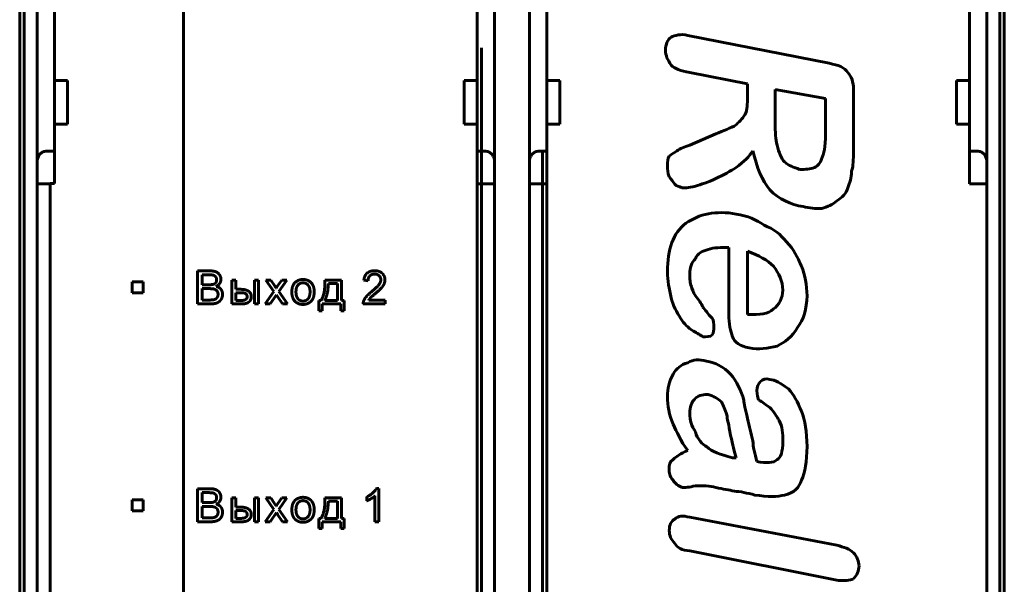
# Model space of a CAD drawing. Header units: millimetres. Extents: x -23 to 22, y -58 to 50.
# Tile 3 of 4: x -23 to 22, y -13 to 13. Entities that reach past the tile are written whole.
import ezdxf

# ---------------------------------------------------------------- set-up
doc = ezdxf.new("R2010")
doc.units = ezdxf.units.MM
doc.linetypes.add('K5LT_BASIC', pattern=[0])

msp = doc.modelspace()

# ---------------------------------------------------------------- linework, layer by layer
at = {"color": 150, "linetype": 'K5LT_BASIC', "lineweight": 60, "true_color": 0x0080ff}
for p, q in [((-22.853, 29.534), (-22.853, -37.472)), ((22.347, -37.472), (22.347, 29.534)), ((-21.253, 29.145), (-21.253, 10.531)), ((-1.853, 29.145), (-1.853, 10.531)), ((1.347, 29.145), (1.347, 10.531)), ((20.747, 10.531), (20.747, 29.145)), ((-22.053, 6.781), (-22.053, 28.615)), ((-1.053, 6.781), (-1.053, 28.615)), ((0.547, 28.615), (0.547, 6.781)), ((21.547, 28.615), (21.547, 6.781)), ((-15.339, -30.297), (-15.339, 26.468)), ((-22.653, -30.703), (-22.653, 22.766)), ((22.147, 22.766), (22.147, -30.703)), ((14.314, 11.318), (7.822, 12.599)), ((-1.653, 12.031), (-1.653, -21.969)), ((7.909, 10.892), (10.553, 10.38)), ((-21.253, 8.531), (-21.253, 10.531)), ((-21.253, 10.531), (-20.653, 10.531)), ((-20.653, 8.531), (-20.653, 10.531)), ((-2.453, 10.531), (-1.853, 10.531)), ((-2.453, 8.531), (-2.453, 10.531)), ((-1.853, 8.531), (-1.853, 10.531)), ((1.347, 8.531), (1.347, 10.531)), ((1.347, 10.531), (1.947, 10.531)), ((1.947, 8.531), (1.947, 10.531)), ((20.147, 8.531), (20.147, 10.531)), ((20.147, 10.531), (20.747, 10.531)), ((20.747, 8.531), (20.747, 10.531)), ((10.553, 10.38), (10.553, 9.781)), ((14.14, 9.699), (11.834, 10.124)), ((11.834, 10.124), (11.834, 8.586)), ((15.421, 7.305), (15.421, 10.124)), ((14.14, 8.074), (14.14, 9.699)), ((-21.253, 8.531), (-20.653, 8.531)), ((-21.253, 7.281), (-21.253, 8.531)), ((-2.453, 8.531), (-1.853, 8.531)), ((-1.853, 7.281), (-1.853, 8.531)), ((1.347, 8.531), (1.947, 8.531)), ((1.347, 7.281), (1.347, 8.531)), ((20.147, 8.531), (20.747, 8.531)), ((20.747, 7.281), (20.747, 8.531)), ((9.103, 8.074), (7.909, 7.562)), ((-21.653, 7.281), (-21.253, 7.281)), ((-21.253, 5.794), (-21.253, 7.281)), ((-1.853, 7.281), (-1.453, 7.281)), ((-1.853, 5.781), (-1.853, 7.281)), ((0.947, 7.281), (1.347, 7.281)), ((1.347, 5.781), (1.347, 7.281)), ((21.147, 7.281), (20.747, 7.281)), ((20.747, 5.781), (20.747, 7.281)), ((-22.053, 5.781), (-22.053, 6.781)), ((-1.053, 5.781), (-1.053, 6.781)), ((0.547, 5.781), (0.547, 6.781)), ((1.147, -15.669), (1.147, 7.231)), ((21.547, 5.781), (21.547, 6.781)), ((-22.053, -13.719), (-22.053, 5.781)), ((-22.053, 5.781), (-21.453, 5.781)), ((-21.453, 5.794), (-21.253, 5.794)), ((-21.453, 5.794), (-21.453, -13.731)), ((-1.853, -13.719), (-1.853, 5.781)), ((-1.853, 5.781), (-1.053, 5.781)), ((-1.053, -13.719), (-1.053, 5.781)), ((0.547, -13.719), (0.547, 5.781)), ((0.547, 5.781), (1.347, 5.781)), ((1.347, -13.719), (1.347, 5.781)), ((21.547, 5.781), (20.747, 5.781)), ((21.547, -13.719), (21.547, 5.781)), ((9.702, 2.862), (9.702, -0.212)), ((10.553, 2.693), (10.553, -0.212)), ((-14.683, 1.789), (-14.683, 0.273)), ((-14.115, 1.789), (-14.683, 1.789)), ((-14.18, 1.609), (-14.482, 1.609)), ((-14.482, 1.609), (-14.482, 1.154)), ((-13.119, 1.371), (-13.119, 0.273)), ((-12.934, 1.371), (-13.119, 1.371)), ((-12.934, 0.943), (-12.934, 1.371)), ((-11.894, 1.371), (-12.079, 1.371)), ((-12.079, 1.371), (-12.079, 0.273)), ((-11.894, 0.273), (-11.894, 1.371)), ((-11.33, 1.371), (-11.558, 1.371)), ((-11.558, 1.371), (-11.185, 0.842)), ((-11.155, 1.113), (-11.33, 1.371)), ((-10.812, 1.371), (-10.995, 1.112)), ((-10.959, 0.842), (-10.586, 1.371)), ((-10.586, 1.371), (-10.812, 1.371)), ((-8.076, 1.371), (-8.838, 1.371)), ((-8.076, 0.427), (-8.076, 1.371)), ((-7.052, 1.358), (-6.862, 1.339)), ((-17.183, 1.281), (-17.683, 1.281)), ((-17.683, 1.281), (-17.683, 0.781)), ((-17.183, 0.781), (-17.183, 1.281)), ((-14.482, 1.154), (-14.156, 1.154)), ((-14.133, 0.974), (-14.482, 0.974)), ((-14.482, 0.974), (-14.482, 0.453)), ((-12.698, 0.943), (-12.934, 0.943)), ((-10.995, 1.112), (-11.08, 0.992)), ((-8.261, 1.218), (-8.682, 1.218)), ((-8.261, 0.427), (-8.261, 1.218)), ((-17.683, 0.781), (-17.183, 0.781)), ((-14.482, 0.453), (-14.104, 0.453)), ((-12.934, 0.789), (-12.934, 0.427)), ((-12.713, 0.789), (-12.934, 0.789)), ((-11.185, 0.842), (-11.587, 0.273)), ((-11.361, 0.273), (-11.066, 0.695)), ((-11.066, 0.695), (-11.014, 0.612)), ((-11.014, 0.612), (-10.785, 0.273)), ((-10.56, 0.273), (-10.959, 0.842)), ((-6.081, 0.453), (-6.829, 0.453)), ((-6.081, 0.273), (-6.081, 0.453)), ((-14.683, 0.273), (-14.105, 0.273)), ((-13.119, 0.273), (-12.655, 0.273)), ((-12.934, 0.427), (-12.738, 0.427)), ((-12.079, 0.273), (-11.894, 0.273)), ((-11.587, 0.273), (-11.361, 0.273)), ((-10.785, 0.273), (-10.56, 0.273)), ((-9.028, 0.427), (-9.126, 0.427)), ((-9.126, 0.427), (-9.126, -0.039)), ((-8.973, 0.273), (-8.11, 0.273)), ((-8.973, -0.039), (-8.973, 0.273)), ((-8.851, 0.427), (-8.261, 0.427)), ((-8.11, 0.273), (-8.11, -0.039)), ((-7.957, 0.427), (-8.076, 0.427)), ((-7.957, -0.039), (-7.957, 0.427)), ((-7.086, 0.273), (-6.081, 0.273)), ((-9.126, -0.039), (-8.973, -0.039)), ((-8.11, -0.039), (-7.957, -0.039)), ((9.872, -6.787), (10.041, -6.787)), ((-14.115, -8.211), (-14.683, -8.211)), ((-14.683, -8.211), (-14.683, -9.727)), ((-14.482, -8.391), (-14.482, -8.846)), ((-14.18, -8.391), (-14.482, -8.391)), ((-6.917, -8.584), (-6.917, -8.764)), ((-6.544, -8.539), (-6.544, -9.727)), ((-6.359, -8.203), (-6.478, -8.203)), ((-6.359, -9.727), (-6.359, -8.203)), ((-17.683, -8.719), (-17.683, -9.219)), ((-17.183, -8.719), (-17.683, -8.719)), ((-17.183, -9.219), (-17.183, -8.719)), ((-14.482, -8.846), (-14.156, -8.846)), ((-14.482, -9.026), (-14.482, -9.547)), ((-14.133, -9.026), (-14.482, -9.026)), ((-12.934, -8.629), (-13.119, -8.629)), ((-13.119, -8.629), (-13.119, -9.727)), ((-12.934, -9.057), (-12.934, -8.629)), ((-12.079, -8.629), (-12.079, -9.727)), ((-11.894, -8.629), (-12.079, -8.629)), ((-11.894, -9.727), (-11.894, -8.629)), ((-11.558, -8.629), (-11.185, -9.158)), ((-11.33, -8.629), (-11.558, -8.629)), ((-11.155, -8.887), (-11.33, -8.629)), ((-10.995, -8.888), (-11.08, -9.008)), ((-10.812, -8.629), (-10.995, -8.888)), ((-10.959, -9.158), (-10.586, -8.629)), ((-10.586, -8.629), (-10.812, -8.629)), ((-8.076, -8.629), (-8.838, -8.629)), ((-8.261, -8.782), (-8.682, -8.782)), ((-8.261, -9.573), (-8.261, -8.782)), ((-8.076, -9.573), (-8.076, -8.629)), ((-17.683, -9.219), (-17.183, -9.219)), ((-12.698, -9.057), (-12.934, -9.057)), ((-12.934, -9.211), (-12.934, -9.573)), ((-12.713, -9.211), (-12.934, -9.211)), ((-11.185, -9.158), (-11.587, -9.727)), ((-11.361, -9.727), (-11.066, -9.305)), ((-11.066, -9.305), (-11.014, -9.388)), ((-11.014, -9.388), (-10.785, -9.727)), ((-10.56, -9.727), (-10.959, -9.158)), ((-14.683, -9.727), (-14.105, -9.727)), ((-14.482, -9.547), (-14.104, -9.547)), ((-13.119, -9.727), (-12.655, -9.727)), ((-12.934, -9.573), (-12.738, -9.573)), ((-12.079, -9.727), (-11.894, -9.727)), ((-11.587, -9.727), (-11.361, -9.727)), ((-10.785, -9.727), (-10.56, -9.727)), ((-9.126, -9.573), (-9.126, -10.039)), ((-9.028, -9.573), (-9.126, -9.573)), ((-8.973, -9.727), (-8.11, -9.727)), ((-8.973, -10.039), (-8.973, -9.727)), ((-8.851, -9.573), (-8.261, -9.573)), ((-8.11, -9.727), (-8.11, -10.039)), ((-7.957, -9.573), (-8.076, -9.573)), ((-7.957, -10.039), (-7.957, -9.573)), ((-6.544, -9.727), (-6.359, -9.727)), ((14.653, -10.805), (7.909, -9.523)), ((-9.126, -10.039), (-8.973, -10.039)), ((-8.11, -10.039), (-7.957, -10.039)), ((7.909, -11.061), (14.74, -12.429))]:
    msp.add_line(p, q, dxfattribs=at)
for points, degree in [([(7.822, 12.599), (7.478, 12.686), (7.222, 12.599), (7.053, 12.517)], 3), ([(15.165, 10.892), (14.996, 11.149), (14.74, 11.236), (14.314, 11.318)], 3), ([(7.053, 11.236), (7.222, 11.062), (7.478, 10.98), (7.909, 10.892)], 3), ([(15.421, 10.124), (15.421, 10.467), (15.339, 10.723), (15.165, 10.892)], 3), ([(10.553, 9.781), (10.553, 9.443), (10.553, 9.186), (10.471, 9.012)], 3), ([(10.471, 9.012), (10.384, 8.843), (10.215, 8.674), (10.041, 8.5)], 3), ([(10.041, 8.5), (9.784, 8.331), (9.446, 8.243), (9.103, 8.074)], 3), ([(11.834, 8.586), (11.834, 8.161), (11.834, 7.818), (11.921, 7.562)], 3), ([(13.971, 6.962), (14.058, 7.136), (14.14, 7.474), (14.14, 8.074)], 3), ([(7.309, 7.305), (7.222, 7.218), (7.053, 7.136), (6.966, 7.049)], 3), ([(7.909, 7.562), (7.652, 7.474), (7.478, 7.393), (7.309, 7.305)], 3), ([(10.041, 6.537), (10.384, 6.793), (10.64, 7.049), (10.809, 7.305)], 3), ([(10.809, 7.305), (10.983, 6.537), (11.24, 5.937), (11.578, 5.512)], 3), ([(11.921, 7.562), (12.008, 7.218), (12.09, 6.962), (12.264, 6.793)], 3), ([(15.339, 6.368), (15.421, 6.624), (15.421, 6.88), (15.421, 7.305)], 3), ([(6.966, 7.049), (6.884, 6.962), (6.884, 6.793), (6.884, 6.624)], 3), ([(12.264, 6.793), (12.433, 6.624), (12.69, 6.537), (12.946, 6.45)], 3), ([(13.628, 6.537), (13.802, 6.624), (13.884, 6.706), (13.971, 6.962)], 3), ([(6.884, 6.624), (6.884, 6.45), (6.884, 6.28), (6.966, 6.111)], 3), ([(9.103, 6.024), (9.446, 6.193), (9.784, 6.368), (10.041, 6.537)], 3), ([(12.946, 6.45), (13.202, 6.45), (13.459, 6.45), (13.628, 6.537)], 3), ([(15.165, 5.599), (15.252, 5.855), (15.339, 6.024), (15.339, 6.368)], 3), ([(6.966, 6.111), (7.053, 6.024), (7.14, 5.855), (7.222, 5.768)], 3), ([(8.165, 5.681), (8.421, 5.768), (8.76, 5.855), (9.103, 6.024)], 3), ([(7.222, 5.768), (7.309, 5.681), (7.396, 5.681), (7.565, 5.599)], 3), ([(7.565, 5.599), (7.652, 5.599), (7.822, 5.599), (8.165, 5.681)], 3), ([(11.578, 5.512), (12.008, 5.087), (12.521, 4.825), (13.115, 4.743)], 3), ([(14.653, 4.999), (14.909, 5.168), (15.083, 5.343), (15.165, 5.599)], 3), ([(13.971, 4.656), (14.227, 4.743), (14.483, 4.825), (14.653, 4.999)], 3), ([(10.041, 4.4), (9.103, 4.569), (8.334, 4.4), (7.734, 3.974)], 3), ([(13.115, 4.743), (13.371, 4.656), (13.715, 4.656), (13.971, 4.656)], 3), ([(11.321, 3.887), (10.983, 4.144), (10.553, 4.313), (10.041, 4.4)], 3), ([(7.734, 3.974), (7.14, 3.544), (6.884, 2.775), (6.884, 1.75)], 3), ([(12.347, 3.119), (12.09, 3.462), (11.752, 3.718), (11.321, 3.887)], 3), ([(8.165, 2.35), (8.247, 2.606), (8.503, 2.693), (8.76, 2.775)], 3), ([(8.76, 2.775), (9.015, 2.862), (9.359, 2.862), (9.702, 2.862)], 3), ([(13.033, 2.007), (12.859, 2.437), (12.69, 2.775), (12.347, 3.119)], 3), ([(7.909, 1.669), (7.909, 1.924), (7.991, 2.181), (8.165, 2.35)], 3), ([(11.752, 2.007), (11.496, 2.263), (11.065, 2.519), (10.553, 2.693)], 3), ([(12.178, 0.9), (12.178, 1.325), (12.008, 1.669), (11.752, 2.007)], 3), ([(13.29, 0.643), (13.29, 1.156), (13.202, 1.581), (13.033, 2.007)], 3), ([(-13.951, 1.588), (-14.018, 1.609), (-14.18, 1.609)], 2), ([(-13.837, 1.743), (-13.942, 1.789), (-14.115, 1.789)], 2), ([(-13.848, 1.51), (-13.884, 1.567), (-13.951, 1.588)], 2), ([(-13.851, 1.247), (-13.812, 1.299), (-13.812, 1.378)], 2), ([(-13.812, 1.378), (-13.812, 1.453), (-13.848, 1.51)], 2), ([(-13.673, 1.602), (-13.732, 1.697), (-13.837, 1.743)], 2), ([(-13.614, 1.402), (-13.614, 1.506), (-13.673, 1.602)], 2), ([(-13.667, 1.219), (-13.614, 1.305), (-13.614, 1.402)], 2), ([(-9.846, 1.395), (-10.049, 1.395), (-10.19, 1.273)], 2), ([(-9.476, 1.247), (-9.62, 1.395), (-9.846, 1.395)], 2), ([(-8.838, 1.371), (-8.83, 0.693), (-9.028, 0.427)], 2), ([(-6.904, 1.685), (-7.032, 1.572), (-7.052, 1.358)], 2), ([(-6.558, 1.797), (-6.775, 1.797), (-6.904, 1.685)], 2), ([(-6.862, 1.339), (-6.86, 1.482), (-6.779, 1.563)], 2), ([(-6.779, 1.563), (-6.698, 1.644), (-6.562, 1.644)], 2), ([(-6.562, 1.644), (-6.434, 1.644), (-6.354, 1.568)], 2), ([(-6.211, 1.676), (-6.339, 1.797), (-6.558, 1.797)], 2), ([(-6.274, 1.381), (-6.274, 1.275), (-6.362, 1.157)], 2), ([(-6.354, 1.568), (-6.274, 1.492), (-6.274, 1.381)], 2), ([(-6.084, 1.376), (-6.084, 1.555), (-6.211, 1.676)], 2), ([(-6.121, 1.197), (-6.084, 1.285), (-6.084, 1.376)], 2), ([(6.884, 1.75), (6.884, 1.325), (6.966, 0.982), (7.053, 0.556)], 3), ([(7.991, 1.069), (7.909, 1.238), (7.909, 1.412), (7.909, 1.669)], 3), ([(-14.156, 1.154), (-14.023, 1.154), (-13.965, 1.172)], 2), ([(-13.912, 0.949), (-13.989, 0.974), (-14.133, 0.974)], 2), ([(-13.965, 1.172), (-13.889, 1.194), (-13.851, 1.247)], 2), ([(-13.791, 0.861), (-13.836, 0.924), (-13.912, 0.949)], 2), ([(-13.827, 1.08), (-13.72, 1.133), (-13.667, 1.219)], 2), ([(-13.614, 0.943), (-13.688, 1.04), (-13.827, 1.08)], 2), ([(-13.54, 0.713), (-13.54, 0.845), (-13.614, 0.943)], 2), ([(-12.344, 0.853), (-12.468, 0.943), (-12.698, 0.943)], 2), ([(-11.08, 0.992), (-11.107, 1.04), (-11.155, 1.113)], 2), ([(-10.19, 1.273), (-10.359, 1.127), (-10.359, 0.822)], 2), ([(-10.077, 1.137), (-10.169, 1.033), (-10.169, 0.823)], 2), ([(-9.846, 1.242), (-9.985, 1.242), (-10.077, 1.137)], 2), ([(-9.616, 1.137), (-9.708, 1.242), (-9.846, 1.242)], 2), ([(-9.523, 0.829), (-9.523, 1.032), (-9.616, 1.137)], 2), ([(-9.333, 0.838), (-9.333, 1.099), (-9.476, 1.247)], 2), ([(-8.682, 1.218), (-8.703, 0.683), (-8.851, 0.427)], 2), ([(-6.362, 1.157), (-6.45, 1.039), (-6.697, 0.834)], 2), ([(-6.532, 0.745), (-6.331, 0.915), (-6.245, 1.012)], 2), ([(-6.245, 1.012), (-6.158, 1.109), (-6.121, 1.197)], 2), ([(8.165, 0.643), (8.078, 0.812), (7.991, 0.982), (7.991, 1.069)], 3), ([(-14.104, 0.453), (-14.007, 0.453), (-13.968, 0.46)], 2), ([(-13.968, 0.46), (-13.899, 0.473), (-13.852, 0.502)], 2), ([(-13.852, 0.502), (-13.806, 0.531), (-13.776, 0.586)], 2), ([(-13.746, 0.714), (-13.746, 0.799), (-13.791, 0.861)], 2), ([(-13.776, 0.586), (-13.746, 0.641), (-13.746, 0.714)], 2), ([(-13.696, 0.374), (-13.629, 0.423), (-13.585, 0.515)], 2), ([(-13.585, 0.515), (-13.54, 0.606), (-13.54, 0.713)], 2), ([(-12.738, 0.427), (-12.561, 0.427), (-12.485, 0.47)], 2), ([(-12.466, 0.733), (-12.522, 0.789), (-12.713, 0.789)], 2), ([(-12.485, 0.47), (-12.41, 0.514), (-12.41, 0.606)], 2), ([(-12.41, 0.606), (-12.41, 0.677), (-12.466, 0.733)], 2), ([(-12.219, 0.606), (-12.219, 0.764), (-12.344, 0.853)], 2), ([(-12.323, 0.371), (-12.219, 0.469), (-12.219, 0.606)], 2), ([(-10.359, 0.822), (-10.359, 0.545), (-10.217, 0.397)], 2), ([(-10.169, 0.823), (-10.169, 0.612), (-10.077, 0.508)], 2), ([(-10.077, 0.508), (-9.985, 0.403), (-9.846, 0.403)], 2), ([(-9.846, 0.403), (-9.707, 0.403), (-9.615, 0.508)], 2), ([(-9.615, 0.508), (-9.523, 0.613), (-9.523, 0.829)], 2), ([(-9.581, 0.317), (-9.46, 0.384), (-9.396, 0.505)], 2), ([(-9.396, 0.505), (-9.333, 0.626), (-9.333, 0.838)], 2), ([(-6.941, 0.605), (-7.026, 0.506), (-7.065, 0.403)], 2), ([(-6.697, 0.834), (-6.856, 0.704), (-6.941, 0.605)], 2), ([(-6.829, 0.453), (-6.797, 0.504), (-6.748, 0.554)], 2), ([(-6.748, 0.554), (-6.7, 0.604), (-6.532, 0.745)], 2), ([(7.053, 0.556), (7.14, 0.213), (7.309, -0.125), (7.478, -0.381)], 3), ([(8.503, 0.131), (8.421, 0.3), (8.334, 0.469), (8.165, 0.643)], 3), ([(11.752, 0.044), (12.008, 0.213), (12.178, 0.556), (12.178, 0.9)], 3), ([(12.859, -0.812), (13.115, -0.469), (13.29, 0.044), (13.29, 0.643)], 3), ([(-14.105, 0.273), (-13.961, 0.273), (-13.861, 0.299)], 2), ([(-13.861, 0.299), (-13.762, 0.324), (-13.696, 0.374)], 2), ([(-12.655, 0.273), (-12.427, 0.273), (-12.323, 0.371)], 2), ([(-10.217, 0.397), (-10.076, 0.249), (-9.846, 0.249)], 2), ([(-9.846, 0.249), (-9.702, 0.249), (-9.581, 0.317)], 2), ([(-7.065, 0.403), (-7.088, 0.341), (-7.086, 0.273)], 2), ([(8.934, -0.381), (8.76, -0.212), (8.59, 0.044), (8.503, 0.131)], 3), ([(10.553, -0.212), (11.152, -0.212), (11.496, -0.212), (11.752, 0.044)], 3), ([(7.478, -0.381), (7.652, -0.638), (7.822, -0.812), (8.078, -0.981)], 3), ([(9.015, -0.812), (9.015, -0.638), (9.015, -0.469), (8.934, -0.381)], 3), ([(9.702, -0.212), (9.702, -0.638), (9.784, -0.981), (9.872, -1.237)], 3), ([(8.934, -1.15), (9.015, -1.068), (9.015, -0.894), (9.015, -0.812)], 3), ([(11.921, -1.663), (12.264, -1.494), (12.603, -1.237), (12.859, -0.812)], 3), ([(8.078, -0.981), (8.247, -1.068), (8.421, -1.15), (8.503, -1.237)], 3), ([(8.503, -1.237), (8.677, -1.237), (8.846, -1.237), (8.934, -1.15)], 3), ([(9.872, -1.237), (9.958, -1.494), (10.215, -1.663), (10.64, -1.75)], 3), ([(10.64, -1.75), (11.065, -1.837), (11.496, -1.75), (11.921, -1.663)], 3), ([(7.822, -2.431), (7.478, -2.518), (7.309, -2.687), (7.14, -2.944)], 3), ([(8.677, -2.349), (8.334, -2.262), (8.078, -2.262), (7.822, -2.431)], 3), ([(9.784, -2.944), (9.446, -2.606), (9.103, -2.431), (8.677, -2.349)], 3), ([(7.14, -2.944), (6.966, -3.287), (6.884, -3.63), (6.884, -3.969)], 3), ([(10.384, -4.143), (10.297, -3.712), (10.041, -3.287), (9.784, -2.944)], 3), ([(11.578, -3.2), (11.409, -3.118), (11.24, -3.2), (11.152, -3.287)], 3), ([(11.152, -3.287), (11.065, -3.374), (10.983, -3.543), (10.983, -3.712)], 3), ([(12.433, -3.63), (12.09, -3.374), (11.834, -3.2), (11.578, -3.2)], 3), ([(6.884, -3.969), (6.884, -4.399), (6.966, -4.824), (7.14, -5.25)], 3), ([(8.165, -4.056), (7.991, -4.225), (7.909, -4.481), (7.909, -4.737)], 3), ([(8.76, -3.887), (8.59, -3.887), (8.334, -3.887), (8.165, -4.056)], 3), ([(9.359, -4.225), (9.19, -4.056), (9.015, -3.969), (8.76, -3.887)], 3), ([(10.983, -3.712), (10.983, -3.887), (11.065, -4.056), (11.065, -4.143)], 3), ([(13.033, -4.655), (12.859, -4.225), (12.69, -3.887), (12.433, -3.63)], 3), ([(9.615, -4.824), (9.528, -4.568), (9.446, -4.399), (9.359, -4.225)], 3), ([(10.553, -4.993), (10.471, -4.568), (10.384, -4.312), (10.384, -4.143)], 3), ([(11.065, -4.143), (11.152, -4.143), (11.321, -4.312), (11.578, -4.481)], 3), ([(11.578, -4.481), (11.752, -4.655), (11.921, -4.911), (12.008, -5.081)], 3), ([(7.909, -4.737), (7.909, -5.081), (7.991, -5.337), (8.165, -5.593)], 3), ([(9.784, -5.762), (9.702, -5.25), (9.615, -4.993), (9.615, -4.824)], 3), ([(13.29, -6.275), (13.29, -5.593), (13.202, -5.081), (13.033, -4.655)], 3), ([(7.14, -5.25), (7.309, -5.593), (7.478, -6.019), (7.822, -6.449)], 3), ([(10.809, -6.019), (10.727, -5.68), (10.64, -5.337), (10.553, -4.993)], 3), ([(12.008, -5.081), (12.178, -5.337), (12.178, -5.68), (12.178, -6.019)], 3), ([(8.165, -5.593), (8.247, -5.936), (8.503, -6.193), (8.677, -6.275)], 3), ([(10.041, -6.787), (9.958, -6.531), (9.872, -6.193), (9.784, -5.762)], 3), ([(8.677, -6.275), (8.934, -6.531), (9.272, -6.618), (9.872, -6.787)], 3), ([(10.983, -6.961), (10.896, -6.618), (10.809, -6.275), (10.809, -6.019)], 3), ([(12.178, -6.019), (12.178, -6.531), (12.09, -6.787), (11.921, -6.874)], 3), ([(13.033, -7.817), (13.202, -7.474), (13.29, -6.961), (13.29, -6.275)], 3), ([(7.822, -6.449), (7.478, -6.618), (7.309, -6.705), (7.14, -6.874)], 3), ([(7.14, -6.874), (6.966, -6.961), (6.966, -7.131), (6.966, -7.3)], 3), ([(11.921, -6.874), (11.752, -7.043), (11.409, -7.043), (10.983, -6.961)], 3), ([(6.966, -7.3), (6.966, -7.474), (6.966, -7.643), (7.14, -7.817)], 3), ([(7.14, -7.817), (7.222, -7.986), (7.396, -8.074), (7.565, -8.155)], 3), ([(7.565, -8.155), (7.652, -8.155), (7.909, -8.155), (8.165, -8.074)], 3), ([(8.165, -8.074), (8.503, -8.074), (8.846, -8.074), (9.103, -8.155)], 3), ([(12.264, -8.499), (12.69, -8.412), (12.946, -8.155), (13.033, -7.817)], 3), ([(-13.951, -8.412), (-14.018, -8.391), (-14.18, -8.391)], 2), ([(-13.837, -8.257), (-13.942, -8.211), (-14.115, -8.211)], 2), ([(-13.848, -8.49), (-13.884, -8.433), (-13.951, -8.412)], 2), ([(-13.812, -8.622), (-13.812, -8.547), (-13.848, -8.49)], 2), ([(-13.673, -8.398), (-13.732, -8.303), (-13.837, -8.257)], 2), ([(-13.614, -8.598), (-13.614, -8.494), (-13.673, -8.398)], 2), ([(-6.644, -8.406), (-6.761, -8.51), (-6.917, -8.584)], 2), ([(-6.721, -8.668), (-6.611, -8.603), (-6.544, -8.539)], 2), ([(-6.478, -8.203), (-6.527, -8.301), (-6.644, -8.406)], 2), ([(9.103, -8.155), (9.446, -8.243), (9.702, -8.243), (9.958, -8.33)], 3), ([(9.958, -8.33), (10.215, -8.33), (10.553, -8.412), (10.896, -8.499)], 3), ([(10.896, -8.499), (11.496, -8.586), (11.921, -8.586), (12.264, -8.499)], 3), ([(-14.156, -8.846), (-14.023, -8.846), (-13.965, -8.828)], 2), ([(-13.912, -9.051), (-13.989, -9.026), (-14.133, -9.026)], 2), ([(-13.965, -8.828), (-13.889, -8.806), (-13.851, -8.753)], 2), ([(-13.851, -8.753), (-13.812, -8.701), (-13.812, -8.622)], 2), ([(-13.827, -8.92), (-13.72, -8.867), (-13.667, -8.781)], 2), ([(-13.614, -9.057), (-13.688, -8.96), (-13.827, -8.92)], 2), ([(-13.667, -8.781), (-13.614, -8.695), (-13.614, -8.598)], 2), ([(-11.08, -9.008), (-11.107, -8.96), (-11.155, -8.887)], 2), ([(-10.19, -8.727), (-10.359, -8.873), (-10.359, -9.178)], 2), ([(-9.846, -8.605), (-10.049, -8.605), (-10.19, -8.727)], 2), ([(-10.077, -8.863), (-10.169, -8.967), (-10.169, -9.177)], 2), ([(-9.846, -8.758), (-9.985, -8.758), (-10.077, -8.863)], 2), ([(-9.476, -8.753), (-9.62, -8.605), (-9.846, -8.605)], 2), ([(-9.616, -8.863), (-9.708, -8.758), (-9.846, -8.758)], 2), ([(-9.523, -9.171), (-9.523, -8.968), (-9.616, -8.863)], 2), ([(-9.333, -9.162), (-9.333, -8.901), (-9.476, -8.753)], 2), ([(-8.838, -8.629), (-8.83, -9.307), (-9.028, -9.573)], 2), ([(-8.682, -8.782), (-8.703, -9.317), (-8.851, -9.573)], 2), ([(-6.917, -8.764), (-6.83, -8.732), (-6.721, -8.668)], 2), ([(-13.791, -9.139), (-13.836, -9.076), (-13.912, -9.051)], 2), ([(-13.852, -9.498), (-13.806, -9.469), (-13.776, -9.414)], 2), ([(-13.746, -9.286), (-13.746, -9.201), (-13.791, -9.139)], 2), ([(-13.776, -9.414), (-13.746, -9.359), (-13.746, -9.286)], 2), ([(-13.696, -9.626), (-13.629, -9.577), (-13.585, -9.485)], 2), ([(-13.54, -9.287), (-13.54, -9.155), (-13.614, -9.057)], 2), ([(-13.585, -9.485), (-13.54, -9.394), (-13.54, -9.287)], 2), ([(-12.466, -9.267), (-12.522, -9.211), (-12.713, -9.211)], 2), ([(-12.344, -9.147), (-12.468, -9.057), (-12.698, -9.057)], 2), ([(-12.485, -9.53), (-12.41, -9.486), (-12.41, -9.394)], 2), ([(-12.41, -9.394), (-12.41, -9.323), (-12.466, -9.267)], 2), ([(-12.219, -9.394), (-12.219, -9.236), (-12.344, -9.147)], 2), ([(-12.323, -9.629), (-12.219, -9.531), (-12.219, -9.394)], 2), ([(-10.359, -9.178), (-10.359, -9.455), (-10.217, -9.603)], 2), ([(-10.169, -9.177), (-10.169, -9.388), (-10.077, -9.492)], 2), ([(-9.846, -9.597), (-9.707, -9.597), (-9.615, -9.492)], 2), ([(-9.615, -9.492), (-9.523, -9.387), (-9.523, -9.171)], 2), ([(-9.396, -9.495), (-9.333, -9.374), (-9.333, -9.162)], 2), ([(7.909, -9.523), (7.565, -9.437), (7.396, -9.437), (7.222, -9.611)], 3), ([(-14.105, -9.727), (-13.961, -9.727), (-13.861, -9.701)], 2), ([(-14.104, -9.547), (-14.007, -9.547), (-13.968, -9.54)], 2), ([(-13.968, -9.54), (-13.899, -9.527), (-13.852, -9.498)], 2), ([(-13.861, -9.701), (-13.762, -9.676), (-13.696, -9.626)], 2), ([(-12.738, -9.573), (-12.561, -9.573), (-12.485, -9.53)], 2), ([(-12.655, -9.727), (-12.427, -9.727), (-12.323, -9.629)], 2), ([(-10.217, -9.603), (-10.076, -9.751), (-9.846, -9.751)], 2), ([(-10.077, -9.492), (-9.985, -9.597), (-9.846, -9.597)], 2), ([(-9.846, -9.751), (-9.702, -9.751), (-9.581, -9.683)], 2), ([(-9.581, -9.683), (-9.46, -9.616), (-9.396, -9.495)], 2), ([(7.222, -10.718), (7.309, -10.892), (7.565, -11.061), (7.909, -11.061)], 3), ([(15.421, -11.148), (15.252, -10.974), (14.996, -10.892), (14.653, -10.805)], 3), ([(15.677, -11.743), (15.677, -11.573), (15.595, -11.317), (15.421, -11.148)], 3), ([(15.421, -12.342), (15.595, -12.173), (15.677, -11.999), (15.677, -11.743)], 3), ([(14.74, -12.429), (14.996, -12.429), (15.252, -12.429), (15.421, -12.342)], 3)]:
    msp.add_open_spline(points, degree=degree, dxfattribs=at)
for points, knots in [([(7.053, 12.517), (6.884, 12.43), (6.797, 12.174), (6.797, 11.661), (6.884, 11.492), (7.053, 11.236)], [0, 0, 0, 0, 1.5, 1.5, 3, 3, 3, 3]), ([(-21.653, 7.281), (-21.739, 7.281), (-21.847, 7.23), (-21.998, 7.077), (-22.053, 6.917), (-22.053, 6.781)], [0, 0, 0, 0, 0.25, 0.5, 1, 1, 1, 1]), ([(-1.053, 6.781), (-1.053, 6.917), (-1.107, 7.077), (-1.258, 7.23), (-1.366, 7.281), (-1.453, 7.281)], [0, 0, 0, 0, 0.5, 0.75, 1, 1, 1, 1]), ([(0.947, 7.281), (0.861, 7.281), (0.753, 7.23), (0.602, 7.077), (0.547, 6.917), (0.547, 6.781)], [0, 0, 0, 0, 0.25, 0.5, 1, 1, 1, 1]), ([(21.547, 6.781), (21.547, 6.917), (21.493, 7.077), (21.342, 7.23), (21.234, 7.281), (21.147, 7.281)], [0, 0, 0, 0, 0.5, 0.75, 1, 1, 1, 1]), ([(7.222, -9.611), (7.053, -9.693), (6.966, -9.867), (6.966, -10.38), (7.053, -10.549), (7.222, -10.718)], [0, 0, 0, 0, 1.5, 1.5, 3, 3, 3, 3])]:
    msp.add_open_spline(points, degree=3, knots=knots, dxfattribs=at)

doc.saveas('drawing.dxf')
